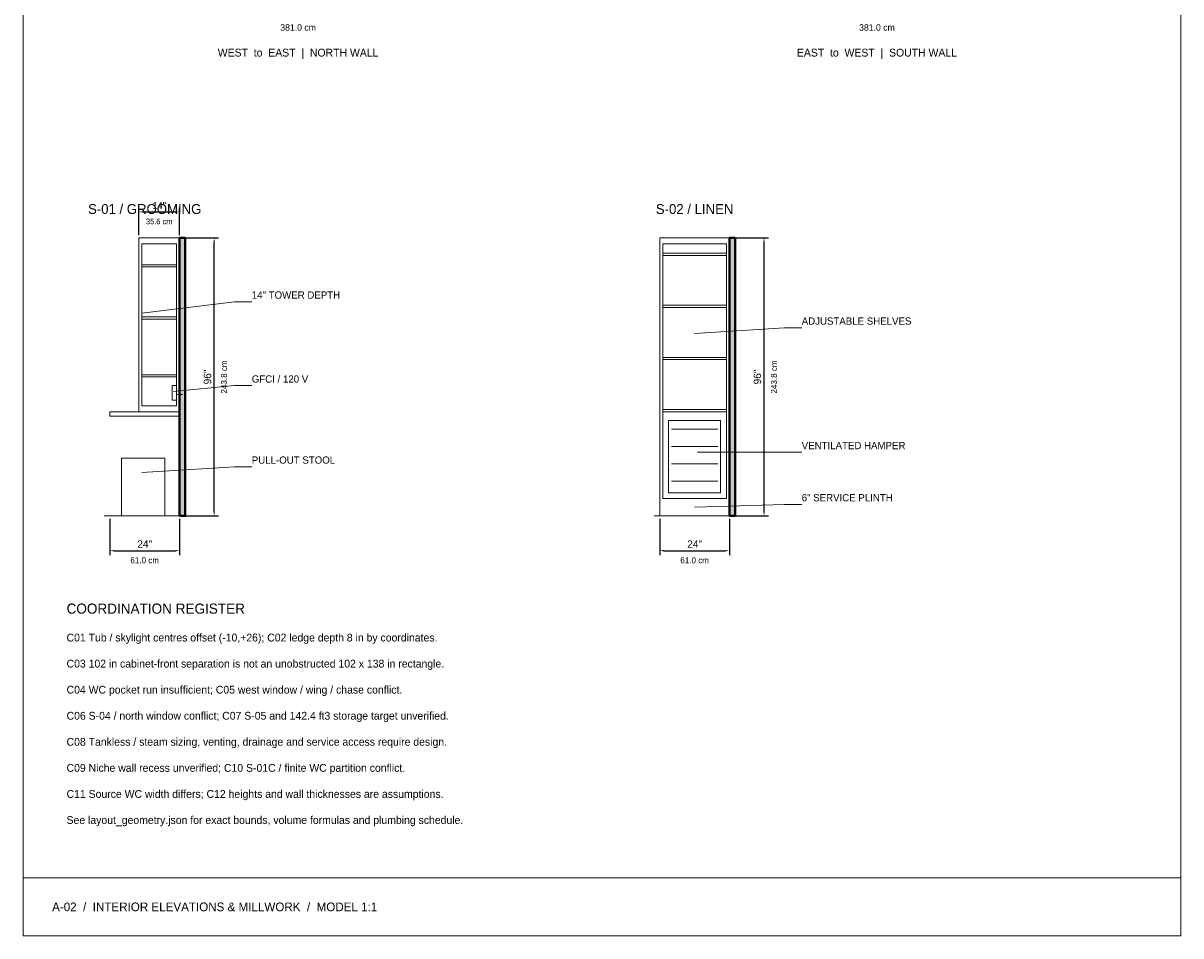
# Model space of a CAD drawing. Header units: inches. Extents: x 0 to 700, y 0 to 895.
# Tile 2 of 5: x 300 to 700, y 0 to 315. Entities that reach past the tile are written whole.
import ezdxf
from ezdxf.enums import TextEntityAlignment as Align

# ---------------------------------------------------------------- set-up
doc = ezdxf.new("R2010")
doc.units = ezdxf.units.IN
doc.header["$MEASUREMENT"] = 0
doc.linetypes.add('DASHED', pattern=[1.524, 1.27, -0.254])
for name, color, linetype, lineweight in [('A-ANNO-TEXT', 7, 'Continuous', 13), ('A-DIMS-IMP', 7, 'Continuous', 13), ('A-DIMS-MET', 7, 'Continuous', 13), ('A-ELEV-LINE', 7, 'Continuous', 13), ('A-FIXT-PLMB', 7, 'Continuous', 18), ('A-MILLWORK-STOR', 7, 'Continuous', 18), ('A-WALL-EXIST', 7, 'Continuous', 40)]:
    doc.layers.add(name, color=color, linetype=linetype, lineweight=lineweight)
doc.styles.add('BODY', font='IBMPlexSans-400.ttf')
doc.styles.add('MONO', font='JetBrainsMono-400.ttf')
doc.styles.add('TITLE', font='SpaceGrotesk-600.ttf')
doc.dimstyles.new('BATH-ARCH', dxfattribs={"dimtxt": 2.6, "dimasz": 1.4, "dimexe": 1.5, "dimexo": 1, "dimgap": 1, "dimtad": 1, "dimdec": 0, "dimtxsty": 'MONO', "dimcen": 2.5, "dimclrd": 7, "dimclre": 7, "dimclrt": 7, "dimazin": 3, "dimtfac": 1, "dimtmove": 0, "dimatfit": 3})

msp = doc.modelspace()

# ---------------------------------------------------------------- hatches: boundary and pattern name
at = {"layer": 'A-WALL-EXIST'}
h = msp.add_hatch(color=8, dxfattribs=at)
h.dxf.hatch_style = 1
h.paths.add_polyline_path([(354, 145), (356, 145), (356, 241), (354, 241)])
h = msp.add_hatch(color=8, dxfattribs=at)
h.dxf.hatch_style = 1
h.paths.add_polyline_path([(544, 145), (546, 145), (546, 241), (544, 241)])

# ---------------------------------------------------------------- linework, layer by layer
at = {"layer": 'A-ELEV-LINE'}
for p, q in [((341, 215), (373, 219)), ((373, 219), (379, 219)), ((532, 208), (563, 210)), ((563, 210), (569, 210)), ((352, 188), (373, 190)), ((373, 190), (379, 190)), ((533, 167), (563, 167)), ((563, 167), (569, 167)), ((341, 160), (373, 162)), ((373, 162), (379, 162)), ((532, 148), (563, 149)), ((563, 149), (569, 149)), ((328, 145), (360, 145)), ((518, 145), (550, 145)), ((300, 20), (700, 20))]:
    msp.add_line(p, q, dxfattribs=at)
at = {"layer": 'A-ELEV-LINE', "linetype": 'DASHED'}
msp.add_line((353, 187), (355, 187), dxfattribs=at)
at = {"layer": 'A-ELEV-LINE'}
for points in [[(300, 0), (700, 0), (700, 895), (300, 895)], [(351.5, 185), (353, 185), (353, 190), (351.5, 190)]]:
    msp.add_lwpolyline(points, close=True, dxfattribs=at)
at = {"layer": 'A-FIXT-PLMB'}
msp.add_lwpolyline([(330, 179.5), (354, 179.5), (354, 181), (330, 181)], close=True, dxfattribs=at)
at = {"layer": 'A-MILLWORK-STOR'}
for p, q in [((524, 175), (540, 175)), ((524, 169), (540, 169)), ((524, 163), (540, 163)), ((524, 157), (540, 157))]:
    msp.add_line(p, q, dxfattribs=at)
for points in [[(340, 181), (354, 181), (354, 241), (340, 241)], [(520, 145), (544, 145), (544, 241), (520, 241)], [(341, 183), (353, 183), (353, 239), (341, 239)], [(521, 151), (543, 151), (543, 239), (521, 239)], [(521, 235), (543, 235), (543, 235.75), (521, 235.75)], [(341, 231), (353, 231), (353, 231.75), (341, 231.75)], [(521, 217), (543, 217), (543, 217.75), (521, 217.75)], [(341, 213), (353, 213), (353, 213.75), (341, 213.75)], [(521, 199), (543, 199), (543, 199.75), (521, 199.75)], [(341, 193), (353, 193), (353, 193.75), (341, 193.75)], [(521, 181), (543, 181), (543, 181.75), (521, 181.75)], [(523, 153), (541, 153), (541, 178), (523, 178)], [(334, 145), (349, 145), (349, 165), (334, 165)]]:
    msp.add_lwpolyline(points, close=True, dxfattribs=at)
at = {"layer": 'A-WALL-EXIST'}
for points in [[(354, 145), (356, 145), (356, 241), (354, 241)], [(544, 145), (546, 145), (546, 241), (544, 241)]]:
    msp.add_lwpolyline(points, close=True, dxfattribs=at)

# ---------------------------------------------------------------- texts
at = {"layer": 'A-ANNO-TEXT'}
for s, height, style, p in [('WEST  to  EAST  |  NORTH WALL', 2.7, 'BODY', (395, 305)), ('EAST  to  WEST  |  SOUTH WALL', 2.7, 'BODY', (595, 305)), ('S-01 / GROOMING', 3.4, 'TITLE', (342, 251)), ('S-02 / LINEN', 3.4, 'TITLE', (532, 251))]:
    msp.add_text(s, height=height, dxfattribs=dict(at, style=style)).set_placement(p, align=Align.MIDDLE_CENTER)
for s, height, style, p in [('14" TOWER DEPTH', 2.5, 'BODY', (379, 221.3)), ('ADJUSTABLE SHELVES', 2.5, 'BODY', (569, 212.3)), ('GFCI / 120 V', 2.5, 'BODY', (379, 192.3)), ('VENTILATED HAMPER', 2.5, 'BODY', (569, 169.3)), ('PULL-OUT STOOL', 2.5, 'BODY', (379, 164.3)), ('6" SERVICE PLINTH', 2.5, 'BODY', (569, 151.3)), ('COORDINATION REGISTER', 3.5, 'TITLE', (315, 113)), ('C01 Tub / skylight centres offset (-10,+26); C02 ledge depth 8 in by coordinates.', 2.7, 'BODY', (315, 103)), ('C03 102 in cabinet-front separation is not an unobstructed 102 x 138 in rectangle.', 2.7, 'BODY', (315, 94)), ('C04 WC pocket run insufficient; C05 west window / wing / chase conflict.', 2.7, 'BODY', (315, 85)), ('C06 S-04 / north window conflict; C07 S-05 and 142.4 ft3 storage target unverified.', 2.7, 'BODY', (315, 76)), ('C08 Tankless / steam sizing, venting, drainage and service access require design.', 2.7, 'BODY', (315, 67)), ('C09 Niche wall recess unverified; C10 S-01C / finite WC partition conflict.', 2.7, 'BODY', (315, 58)), ('C11 Source WC width differs; C12 heights and wall thicknesses are assumptions.', 2.7, 'BODY', (315, 49)), ('See layout_geometry.json for exact bounds, volume formulas and plumbing schedule.', 2.7, 'BODY', (315, 40)), ('A-02  /  INTERIOR ELEVATIONS & MILLWORK  /  MODEL 1:1', 3, 'TITLE', (310, 10))]:
    msp.add_text(s, height=height, dxfattribs=dict(at, style=style)).set_placement(p, align=Align.MIDDLE_LEFT)
at = {"layer": 'A-DIMS-MET', "style": 'MONO'}
for s, height, p in [('381.0 cm', 2.24, (395, 313.7)), ('381.0 cm', 2.24, (595, 313.7)), ('35.6 cm', 1.92, (347, 246.7)), ('61.0 cm', 2.08, (342, 129.7)), ('61.0 cm', 2.08, (532, 129.7))]:
    msp.add_text(s, height=height, dxfattribs=at).set_placement(p, align=Align.MIDDLE_CENTER)
for p in [(369.4, 193), (559.4, 193)]:
    msp.add_text('243.8 cm', height=2.08, rotation=90, dxfattribs=at).set_placement(p, align=Align.MIDDLE_CENTER)

# ---------------------------------------------------------------- dimensions: what is measured, and where the dimension line sits
at = {"layer": 'A-DIMS-IMP'}
for base, p1, p2, override in [((340, 250), (340, 241), (354, 241), {"dimtxt": 2.4, "dimtad": 1, "dimpost": '<>"'}), ((330, 133), (330, 145), (354, 145), {"dimtxt": 2.6, "dimtad": 1, "dimpost": '<>"'}), ((520, 133), (520, 145), (544, 145), {"dimtxt": 2.6, "dimtad": 1, "dimpost": '<>"'})]:
    msp.add_linear_dim(base=base, p1=p1, p2=p2, dimstyle='BATH-ARCH', override=override, dxfattribs=at).render()
for base, p1, p2 in [((366, 145), (354, 145), (354, 241)), ((556, 145), (544, 145), (544, 241))]:
    msp.add_linear_dim(base=base, p1=p1, p2=p2, angle=90, dimstyle='BATH-ARCH', override={"dimtxt": 2.6, "dimtad": 1, "dimpost": '<>"'}, dxfattribs=at).render()

doc.saveas('drawing.dxf')
